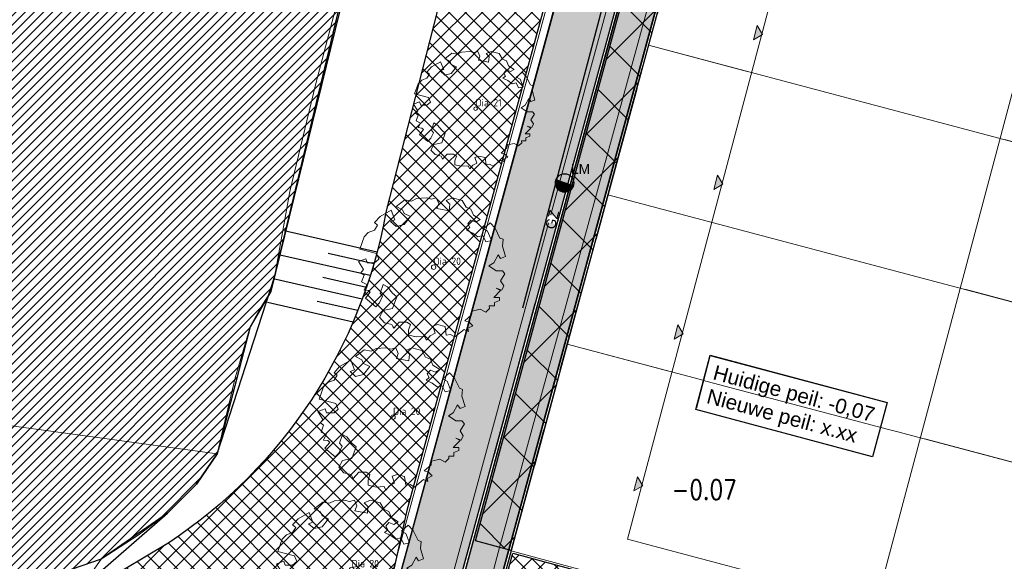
# Model space of a CAD drawing. Header units: metres. Extents: x 252743 to 254903, y 592696 to 593766.
# Tile 11 of 256: x 253637 to 253677, y 592910 to 592932. Entities that reach past the tile are written whole.
import ezdxf
from ezdxf.enums import TextEntityAlignment as Align
from ezdxf.lldxf.tags import DXFTag

# ---------------------------------------------------------------- set-up
doc = ezdxf.new("R2010")
doc.units = ezdxf.units.M
for name, pattern in [('DASHED', [19.049999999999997, 12.7, -6.35]), ('IMPORT-GK-BESCHOEIING-SO', [0]), ('IMPORT-KG-KADASTRAAL-SO _2_', [0]), ('IMPORT-KG-PERCEEL-SO _2_', [0])]:
    doc.linetypes.add(name, pattern=pattern)
for name, color, linetype, lineweight in [('132034000_dwg', 8, 'Continuous', 5), ('B-BH-GK-BESCHOEIING-G', 250, 'IMPORT-GK-BESCHOEIING-SO', 18), ('B-BH-KG-GRENS_KADASTRAAL-G', 250, 'IMPORT-KG-KADASTRAAL-SO _2_', 18), ('B-BH-KG-GRENS_PERCEEL-G', 250, 'IMPORT-KG-PERCEEL-SO _2_', 18), ('B-BH-OG-TERREIN_OEVER-G', 250, 'Continuous', 18), ('B-BH-OG-WATER_MEER-G', 250, 'Continuous', 18), ('B-BH-VH-OPENVERHARDING-G', 250, 'Continuous', 18), ('B-WE-GR-BOOM-S1', 8, 'Continuous', 9), ('B-WE-GR-BOOM-S2', 8, 'Continuous', 9), ('B-WE-GR-BOOM_STAMDIAMETER-T', 7, 'Continuous', 25), ('N-woningen', 1, 'Continuous', 0)]:
    doc.layers.add(name, color=color, linetype=linetype, lineweight=lineweight)
for name, color, linetype in [('ALGEMEEN LEGENDA 200', 7, 'Continuous'), ('ALGEMEEN TEKST 200', 7, 'Continuous'), ('B-WATER-BOVENINSTEEK', 8, 'Continuous'), ('B-WATER-TE-BAGGEREN-WATERGANG', 140, 'Continuous'), ('N-GR-ARC-GROENVOORZIENING-N', 82, 'Continuous'), ('N-IN-TEKST 200', 7, 'Continuous'), ('N-KL-NUTSSTROOK', 10, 'Continuous'), ('N-WATER-TALUD', 7, 'Continuous'), ('N-WB-ANTIWORTELSCHERM', 6, 'ZIGZAG'), ('N-WB-ARC-ASFALT', 8, 'Continuous'), ('N-WB-ARC-BETONTEGEL 30X30', 8, 'Continuous'), ('N-WB-BAND GAZONBAND 10x20', 7, 'DASHED'), ('N-WB-BAND OPSLUITBAND 10x20', 7, 'DASHED'), ('N-WB-BAND TEKST 200', 7, 'Continuous'), ('N-WB-KANTVERHARDING', 2, 'Continuous'), ('N-WE-ZZ-HOOGTELABEL-T', 7, 'Continuous')]:
    doc.layers.add(name, color=color, linetype=linetype)
doc.layers.add('B-WE-KG-GRENS_PERCEEL-G', color=7, linetype='KG-PERCEEL-SO', lineweight=18, true_color=0x00a6ff)
doc.layers.add('N-WB-ARC-ASFALT ROOD', color=7, linetype='Continuous', true_color=0xff6666)
doc.layers.get('0').freeze()
doc.styles.add('N_STANDARD 200', font='arial.ttf', dxfattribs={"height": 0.4})
doc.styles.add('NLCS-ISO', font='txt')
doc.styles.add('ROMANS', font='romans.shx', dxfattribs={"height": 3})
doc.styles.get("Standard").update_dxf_attribs({"font": 'simplex.shx'})
tags = doc.linetypes.add('KG-PERCEEL-SO', pattern='A,5.5,-2,["P",Standard,S=1.8,R=0,X=-0.5,Y=-0.9],-2,5.5,-2,[5,NLCS.SHX,S=0.75,R=0,X=0,Y=0],-2', length=19).pattern_tags.tags
tags[6] = DXFTag(74, 10)
doc.linetypes.add('ZIGZAG', pattern='A,0.00254,-5.08,[131,ltypeshp.shx,S=5.08,R=0,X=-5.08,Y=0],-10.16,[131,ltypeshp.shx,S=5.08,R=180,X=5.08,Y=0],-5.08', length=20.32254)
pattern_1 = [(45, (0, 0), (-0.3367596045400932, 0.3367596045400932), []), (135, (0, 0), (-0.3367596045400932, -0.3367596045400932), [])]

# ---------------------------------------------------------------- blocks, each defined once
blk = doc.blocks.new('SGR-BOOM_06_ST')
at = {"linetype": 'Continuous', "flags": 128}
blk.add_lwpolyline([(2.697926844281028, 3.519936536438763), (2.530031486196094, 3.938911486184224), (2.197017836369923, 4.064448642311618), (1.94450365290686, 4.524361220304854), (1.273022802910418, 4.692183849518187), (0.8554126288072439, 4.524288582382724), (1.107912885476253, 4.273186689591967), (1.064270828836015, 3.811889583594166), (0.2276521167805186, 3.979701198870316), (0.3518243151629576, 4.315444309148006), (0.1839317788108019, 4.692111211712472), (-0.1504327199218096, 4.608837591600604), (-0.4861730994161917, 4.692066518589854), (-1.154910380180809, 4.649713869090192), (-1.490634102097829, 4.483188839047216), (-1.95193375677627, 4.56504461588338), (-2.538756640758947, 4.105076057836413), (-2.119756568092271, 3.896293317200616), (-1.994180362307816, 3.643818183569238), (-1.575180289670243, 3.435035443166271), (-1.994130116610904, 2.890461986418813), (-2.538667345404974, 2.766231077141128), (-2.915367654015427, 3.099211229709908), (-2.619546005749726, 3.216664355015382), (-2.873110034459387, 3.855299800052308), (-3.627802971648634, 3.434898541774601), (-4.004453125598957, 3.015887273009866), (-3.794266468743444, 2.84803387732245), (-4.004419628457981, 2.513649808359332), (-4.424759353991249, 2.345754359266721), (-4.716801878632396, 2.05367287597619), (-5.01017267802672, 1.214316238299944), (-3.88011881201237, 0.9209648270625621), (-3.712226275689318, 0.5442979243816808), (-4.004271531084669, 0.2931597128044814), (-4.506508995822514, 0.2931262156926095), (-4.602327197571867, 0.5555981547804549), (-5.093368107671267, 0.3763383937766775), (-4.757596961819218, -0.1681847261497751), (-4.925450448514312, -0.3770066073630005), (-4.716628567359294, -0.544860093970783), (-4.88446521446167, -1.006165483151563), (-4.532341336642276, -1.182198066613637), (-4.716561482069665, -1.550699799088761), (-4.424496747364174, -1.591623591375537), (-4.292786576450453, -1.70719043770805), (-4.61907625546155, -2.106831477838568), (-3.920821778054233, -2.682045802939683), (-3.668355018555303, -2.430910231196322), (-3.459575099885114, -1.969602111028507), (-3.627456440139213, -1.760802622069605), (-3.418684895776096, -1.173935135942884), (-3.123882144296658, -1.341782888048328), (-2.788119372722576, -1.760746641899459), (-2.496040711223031, -2.010481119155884), (-2.788049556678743, -2.807529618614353), (-3.418567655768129, -2.931766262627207), (-3.668290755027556, -3.394441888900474), (-3.332530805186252, -3.771097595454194), (-2.831649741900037, -3.896623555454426), (-2.768861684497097, -4.022178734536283), (-2.70607362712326, -4.147733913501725), (-2.328058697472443, -3.728722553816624), (-1.825821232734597, -3.728689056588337), (-1.574691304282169, -3.89653972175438), (-1.698860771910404, -4.27322610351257), (-1.6988383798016, -4.608960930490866), (-1.154284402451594, -4.735848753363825), (-0.6097418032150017, -4.692139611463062), (-0.4855303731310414, -4.944614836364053), (-0.2330665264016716, -4.64980644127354), (0.1012924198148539, -4.483281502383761), (-0.05880460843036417, -4.006538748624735), (0.2691206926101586, -3.89641674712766), (0.7727313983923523, -4.023307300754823), (0.8560217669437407, -4.608790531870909), (1.149445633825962, -4.565098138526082), (1.441519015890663, -4.735675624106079), (2.070647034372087, -4.232031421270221), (2.365446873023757, -4.356206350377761), (2.321760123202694, -4.14739857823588), (2.657483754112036, -3.979508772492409), (2.406348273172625, -3.728406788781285), (2.112915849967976, -3.643810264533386), (2.574182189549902, -3.226158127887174), (2.615108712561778, -2.975036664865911), (3.159645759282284, -2.848076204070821), (3.537702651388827, -3.058226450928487), (3.787439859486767, -2.807091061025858), (3.770391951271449, -2.632754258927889), (4.123163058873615, -2.632730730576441), (4.123146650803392, -2.386717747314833), (4.458873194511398, -2.262500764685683), (4.458859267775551, -2.05369007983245), (4.082181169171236, -2.05371520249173), (4.543444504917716, -1.591025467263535), (4.250006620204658, -1.424542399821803), (4.626693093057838, -1.550076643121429), (4.752232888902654, -1.256641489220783), (4.54339981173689, -0.9209205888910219), (4.835431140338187, -0.4609716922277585), (4.667549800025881, -0.2521722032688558), (4.249928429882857, -0.2522000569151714), (3.746303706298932, 0.08486595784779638), (4.082024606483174, 0.2936990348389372), (4.375415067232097, 0.8382641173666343), (4.543299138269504, 0.5885213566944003), (4.876296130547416, 0.7127381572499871), (4.667437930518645, 1.425137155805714), (4.711079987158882, 1.886434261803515), (4.499534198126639, 1.969671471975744), (4.163754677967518, 2.639753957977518), (3.828442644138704, 3.012677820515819), (3.373874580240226, 2.603955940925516), (3.662895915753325, 2.430909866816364), (3.914056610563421, 1.801765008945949), (3.537384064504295, 1.718488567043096), (3.327180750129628, 2.136095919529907), (2.991451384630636, 2.054186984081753), (2.657064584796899, 2.305283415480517), (2.238064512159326, 2.514066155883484), (2.446864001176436, 2.681947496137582), (2.321287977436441, 2.931693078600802), (2.530081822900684, 3.184190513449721), (2.865825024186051, 3.05865353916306), (3.159240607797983, 3.226540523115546)], close=True, dxfattribs=at)
blk.add_circle((0, 0), 0.15)
at = {"layer": 'B-WE-GR-BOOM_STAMDIAMETER-T', "style": 'NLCS-ISO'}
blk.add_attdef('STAMDIAMETER', text='', height=0.3, dxfattribs=at).set_placement((0, 0), align=Align.BOTTOM_LEFT)
blk = doc.blocks.new('132034000_dwg_GWW-CAD Brk tekening 12A-1381409-Plot dakaanzicht')
at = {"layer": 'B-BH-KG-GRENS_KADASTRAAL-G', "color": 253, "linetype": 'Continuous', "lineweight": 9}
blk.add_line((253683924.1411539, 592918343.8499469), (253675041.7925104, 592920698.4194509), dxfattribs=at)
at = {"layer": 'B-BH-KG-GRENS_KADASTRAAL-G', "color": 253, "linetype": 'Continuous', "lineweight": 9, "flags": 128}
for points in [[(253667809.5300865, 592935650.9169505), (253663836, 592936704.0000001), (253662184, 592930625.0000001)], [(253666190.0354376, 592929563.0129186), (253662184, 592930625.0000001), (253660531, 592924545.0000001)], [(253673422.4149097, 592914610.9554193), (253685668, 592911365.0000001), (253687281, 592917454.0000001), (253688895, 592923544), (253676661.4845528, 592926787.0655117)], [(253664570.310441, 592923474.2429781), (253660531, 592924545.0000001), (253658879, 592918466.0000001)], [(253709161.0116581, 592905031.9403845), (253711784, 592904347.0000001), (253709545, 592895825.0000001), (253699930, 592898291.0000001), (253684274, 592902545.0000001), (253656595, 592910066.0000001), (253658879, 592918466.0000001), (253662950.8999818, 592917386.655427)]]:
    blk.add_lwpolyline(points, dxfattribs=at)
at = {"layer": 'B-BH-KG-GRENS_PERCEEL-G', "color": 253, "linetype": 'Continuous', "lineweight": 9}
for p, q in [((253662184, 592930625.0000001), (253666190.0354376, 592929563.0129186)), ((253660531, 592924545.0000001), (253664570.310441, 592923474.2429781)), ((253683924.1411539, 592918343.8499469), (253675041.7925104, 592920698.4194509)), ((253675041.7925104, 592920698.4194509), (253683924.1411539, 592918343.8499469)), ((253658879, 592918466.0000001), (253662950.8999818, 592917386.655427))]:
    blk.add_line(p, q, dxfattribs=at)
at = {"layer": 'B-BH-KG-GRENS_PERCEEL-G', "color": 253, "linetype": 'Continuous', "lineweight": 9, "flags": 128}
for points in [[(253672689.0093528, 592953993.5533513), (253668818, 592955029.0000001), (253667142, 592948863), (253665489, 592942783.0000001), (253663836, 592936704.0000001), (253662184, 592930625.0000001), (253660531, 592924545.0000001), (253658879, 592918466.0000001), (253656595, 592910066.0000001), (253684274, 592902545.0000001), (253699930, 592898291.0000001), (253700067, 592852071.0000001), (253696706, 592852580.0000001), (253696669, 592852586.0000001), (253687651, 592853959.0000001), (253678518, 592855357.0000001), (253672593, 592856254.0000001), (253666660, 592857150.0000001), (253660725, 592858057.0000001), (253654793, 592858953), (253646243, 592860252.0000001), (253641949, 592830053), (253641778, 592828808.0000001), (253641308.8610353, 592825506.0123112)], [(253666190.0354376, 592929563.0129186), (253662184, 592930625.0000001), (253663836, 592936704.0000001), (253667809.5300865, 592935650.9169505)], [(253664570.310441, 592923474.2429781), (253660531, 592924545.0000001), (253662184, 592930625.0000001)], [(253662950.8999818, 592917386.655427), (253658879, 592918466.0000001), (253660531, 592924545.0000001)], [(253673422.4149097, 592914610.9554193), (253685668, 592911365.0000001), (253683990, 592905030.0000002), (253684869, 592904792.0000001), (253684274, 592902545.0000001), (253656595, 592910066.0000001), (253658879, 592918466.0000001)], [(253686924.4186703, 592917548.5240452), (253687281, 592917454.0000001), (253685668, 592911365.0000001), (253673422.4149097, 592914610.9554193)]]:
    blk.add_lwpolyline(points, dxfattribs=at)
blk = doc.blocks.new('132034000_dwg_GWW-CAD Bgt tekening 12A-1381416-Plot dakaanzicht')
at = {"layer": 'B-BH-GK-BESCHOEIING-G', "color": 253, "linetype": 'Continuous', "lineweight": 9, "flags": 128}
blk.add_lwpolyline([(253652725, 592944585), (253648639, 592929009), (253647587, 592924682), (253646971, 592921191), (253646825, 592920614), (253646390, 592919923), (253645983, 592919173), (253645371, 592917097), (253644641, 592914010), (253643800, 592912771), (253642613, 592911591), (253641427, 592910700), (253639923, 592909723)], dxfattribs=at)
at = {"layer": 'B-BH-OG-TERREIN_OEVER-G', "color": 253, "lineweight": 9, "flags": 128}
blk.add_lwpolyline([(253593989.0811732, 592902377.1412332), (253595447, 592902173.0000001), (253599025, 592901643.0000001), (253602228, 592901460.0000001), (253605520, 592901739.0000001), (253610516, 592902418), (253615887, 592903182), (253622386, 592904548.0000001), (253627325, 592905689.0000001), (253633104, 592907375.0000001), (253639923, 592909723.0000001), (253639047, 592908486.0000001), (253637224, 592907134.0000001), (253634761, 592905658), (253632491, 592904486.0000001), (253629108, 592902803.0000001), (253619538, 592901094.0000001), (253615313, 592900823.0000002), (253615107, 592900775.0000001), (253610887, 592900162.0000001), (253607267, 592899602.0000001), (253601484, 592899527.0000001), (253593989.0811732, 592900451.6271414)], dxfattribs=at)
at = {"layer": 'B-BH-OG-WATER_MEER-G', "color": 253, "lineweight": 9, "flags": 128}
for points in [[(253636422, 592946884), (253637897, 592947977), (253639863, 592948924), (253641828, 592949813), (253644255, 592950325), (253646997, 592950754), (253649511, 592951147), (253650983, 592951172), (253651676, 592951025), (253652252, 592950648), (253652885, 592950041), (253653373, 592949173), (253653457, 592948220), (253653368, 592947297), (253652725, 592944585), (253648639, 592929009), (253647587, 592924682), (253646971, 592921191), (253646825, 592920614), (253646390, 592919923), (253645983, 592919173), (253645371, 592917097), (253644641, 592914010), (253629694, 592916045)], [(253593989.0811732, 592904078.029003), (253594644, 592903994), (253600473, 592903226.0000001), (253601800, 592902991), (253603474, 592902929), (253606072, 592903181), (253611502, 592904147.0000001), (253616961, 592905343.0000001), (253619822, 592906317.0000001), (253622742, 592907983), (253626502, 592910339.0000001), (253628701, 592912266.0000001), (253629599.9999999, 592913678), (253630181, 592914947.0000001), (253629955, 592915566.0000001), (253629694, 592916045.0000001), (253644641, 592914010.0000001), (253643800, 592912771.0000001), (253642613, 592911591.0000001), (253641427, 592910700.0000001), (253639923, 592909723.0000001)], [(253639923, 592909723.0000001), (253633104, 592907375.0000001), (253627325, 592905689.0000001), (253622386, 592904548.0000001), (253615887, 592903182), (253610516, 592902418), (253605520, 592901739.0000001), (253602228, 592901460.0000001), (253599025, 592901643.0000001), (253595447, 592902173.0000001), (253593989.0811732, 592902377.1412332)]]:
    blk.add_lwpolyline(points, dxfattribs=at)
at = {"layer": 'B-BH-VH-OPENVERHARDING-G', "color": 253, "lineweight": 9, "flags": 128}
for points in [[(253662846, 592959721), (253663386, 592958460.0000001), (253663851, 592957154.0000001), (253664317, 592955789.0000001), (253664677, 592954588.0000001), (253664932, 592953733.0000001), (253665135, 592952787), (253665292, 592951909.0000001), (253665356, 592951338), (253665397, 592950798.0000001), (253665390, 592950348), (253665315, 592949883.0000001), (253665232, 592949500.0000001), (253664917, 592948405), (253652846, 592904071.0000001)], [(253651137, 592906840.0000002), (253662703, 592949324), (253662868, 592950059.0000001), (253662928, 592950690), (253662908.2479998, 592951129.6648946)], [(253652846, 592904071), (253664917, 592948405), (253665232, 592949500), (253665315, 592949883), (253665390, 592950348), (253665397, 592950798), (253665356, 592951338), (253665292, 592951909), (253665135, 592952787), (253664932, 592953733), (253664677, 592954588), (253664317, 592955789), (253663851, 592957154), (253663386, 592958460), (253662846, 592959721)], [(253664711, 592959372), (253665183, 592957984), (253665529, 592956956), (253665870, 592955852), (253665960, 592955564), (253668425, 592955068), (253656120, 592910192), (253650151, 592887741)]]:
    blk.add_lwpolyline(points, dxfattribs=at)
blk = doc.blocks.new('132034000_dwg-1357416-Plot dakaanzicht')
for name in ['132034000_dwg_GWW-CAD Brk tekening 12A-1381409-Plot dakaanzicht', '132034000_dwg_GWW-CAD Bgt tekening 12A-1381416-Plot dakaanzicht']:
    blk.add_blockref(name, (0, 0))
blk = doc.blocks.new('LICHTMAST-BLOCK')
h = blk.add_hatch()
h.set_pattern_fill('ANSI31', color=256, scale=0.005000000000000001)
h.set_pattern_definition([(45, (1.86005877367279e-10, -2.955857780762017e-12), (-0.01122532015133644, 0.01122532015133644), [])])
edge = h.paths.add_edge_path()
edge.add_line((0.3510195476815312, -0.1268117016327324), (-0.3510195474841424, 0.126811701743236))
edge.add_arc((-5.240252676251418e-15, -2.635669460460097e-14), 0.3732237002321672, 160.1368957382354, 245.7021214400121)
edge.add_arc((1.011077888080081e-10, 1.989453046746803e-11), 0.3732237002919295, 245.702121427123, 340.136895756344)
blk.add_lwpolyline([(0.3510195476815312, -0.1268117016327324), (-0.3510195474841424, 0.126811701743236, 0.3917206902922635), (-0.1535743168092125, -0.3401629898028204, 0.4370699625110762)], format="xyb", close=True)
blk.add_circle((1.86005877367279e-10, -2.955857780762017e-12), 0.3732237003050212)
at = {"layer": 'N-IN-TEKST 200', "style": 'N_STANDARD 200'}
blk.add_attdef('LICHTMAST', (0.2621579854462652, 0.3640731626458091), '', height=0.4, dxfattribs=at)

msp = doc.modelspace()

# ---------------------------------------------------------------- hatches: boundary and pattern name
at = {"layer": 'B-WATER-TE-BAGGEREN-WATERGANG'}
h = msp.add_hatch(dxfattribs=at)
h.set_pattern_fill('ANSI31', color=256, scale=0.08299999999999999)
h.set_pattern_definition([(45, (0, 0), (-0.1863403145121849, 0.1863403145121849), [])])
h.paths.add_polyline_path([(253567.865, 592907.246), (253568.443, 592907.36), (253579.8140653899, 592905.8967466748), (253593.427317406, 592904.1501057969), (253599.8213212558, 592903.3118619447), (253600.4729999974, 592903.2260000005), (253601.8, 592902.991), (253603.474, 592902.929), (253606.072, 592903.181), (253616.961, 592905.3430000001), (253619.822, 592906.317), (253622.742, 592907.983), (253626.5020000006, 592910.3390000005), (253628.7010000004, 592912.2660000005), (253629.5999999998, 592913.6779999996), (253630.181, 592914.947), (253629.6939999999, 592916.045), (253628.3364075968, 592919.3755166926), (253628.353, 592921.5340000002), (253628.619, 592923.611), (253632.3340000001, 592940.5740000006), (253633.3647766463, 592943.0836469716), (253634.6859999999, 592945.4739999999), (253637.8970000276, 592947.9770000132), (253641.828, 592949.813), (253646.997, 592950.754), (253649.5133419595, 592951.1473662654), (253650.983, 592951.172), (253651.6745173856, 592951.025314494), (253652.8835181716, 592950.0424209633), (253653.3729999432, 592949.173000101), (253653.368, 592947.297), (253646.8250000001, 592920.6140000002), (253645.9830000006, 592919.1730000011), (253644.6410000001, 592914.0100000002), (253643.8000000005, 592912.7710000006), (253642.6129999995, 592911.5909999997), (253639.9229999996, 592909.7229999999), (253633.1039999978, 592907.3749999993), (253627.6555099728, 592905.7854249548), (253622.3860000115, 592904.5480000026), (253615.8681586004, 592903.1793198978), (253602.2280000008, 592901.4600000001), (253599.0250000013, 592901.6429999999), (253589.236847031, 592903.0425602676), (253584.713, 592903.676), (253577.1208930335, 592904.512745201), (253569.6253835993, 592905.3388441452), (253567.773, 592905.543), (253567.457, 592905.746), (253567.285, 592906.382), (253567.315, 592906.728)])
at = {"layer": 'N-GR-ARC-GROENVOORZIENING-N'}
h = msp.add_hatch(dxfattribs=at)
h.set_pattern_fill('ANSI37', color=256, scale=0.15)
h.set_pattern_definition(pattern_1)
edge = h.paths.add_edge_path(flags=16)
edge.add_arc((253688.6698402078, 592784.8656937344), 174.2347316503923, 102.9304769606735, 105.25854692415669, ccw=False)
edge.add_arc((253650.8464449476, 592948.1681098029), 6.617455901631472, 1.5252866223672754, 100.13854102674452, ccw=False)
edge.add_line((253657.4615561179, 592948.3442540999), (253657.328911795, 592946.6391904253))
edge.add_line((253657.328911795, 592946.6391904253), (253651.4989787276, 592923.8406896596))
edge.add_arc((253631.4254984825, 592927.3930515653), 20.38538408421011, 303.48306557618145, 349.96438851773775, ccw=False)
edge.add_line((253642.6719211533, 592910.3906440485), (253637.223999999, 592907.1339999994))
edge.add_line((253637.223999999, 592907.1339999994), (253634.7609999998, 592905.6579999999))
edge.add_line((253634.7609999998, 592905.6579999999), (253629.1079999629, 592902.8029999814))
edge.add_line((253629.1079999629, 592902.8029999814), (253619.5380000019, 592901.0940000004))
edge.add_line((253619.5380000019, 592901.0940000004), (253607.267000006, 592899.6020000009))
edge.add_line((253607.267000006, 592899.6020000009), (253601.4839999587, 592899.5270000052))
edge.add_line((253601.4839999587, 592899.5270000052), (253590.8585648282, 592900.8378301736))
edge.add_line((253590.8585648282, 592900.8378301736), (253577.7541256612, 592902.454488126))
edge.add_line((253577.7541256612, 592902.454488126), (253567.6124749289, 592903.7521695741))
edge.add_arc((253568.9993954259, 592906.8181113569), 3.365047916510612, 98.9760628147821, 245.659734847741, ccw=False)
edge.add_arc((253475.9104541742, 592150.8357836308), 764.9274037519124, 81.6488871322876, 83.04959971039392, ccw=False)
edge.add_arc((253600.2276280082, 592989.8688168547), 83.27251561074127, 260.8653323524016, 280.5804538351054)
edge.add_arc((253611.6611895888, 592922.35444776), 14.85181616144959, 285.050621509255, 334.5956114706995)
edge.add_arc((253613.4278320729, 592922.5804567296), 13.38757452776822, 330.4746965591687, 372.894413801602)
edge.add_arc((253659.4134931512, 592927.8635593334), 33.01558556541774, 148.8830366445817, 183.9870336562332, ccw=False)
edge.add_arc((253648.9425040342, 592931.5698085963), 22.24875944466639, 105.98479150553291, 143.1091290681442, ccw=False)
edge = h.paths.add_edge_path()
edge.add_line((253627.4600391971, 592951.913796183), (253645.7713144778, 592956.531983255))
edge.add_line((253645.7713144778, 592956.531983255), (253653.4987677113, 592957.1479468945))
edge.add_line((253653.4987677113, 592957.1479468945), (253661.8082002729, 592954.9218046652))
edge.add_line((253661.8082002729, 592954.9218046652), (253662.2109392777, 592953.5636054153))
edge.add_line((253662.2109392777, 592953.5636054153), (253662.7253929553, 592951.7298562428))
edge.add_arc((253658.7534774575, 592950.2296084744), 4.245804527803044, -17.117870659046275, 20.692248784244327, ccw=False)
edge.add_line((253662.81119818, 592948.9799050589), (253659.2939569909, 592937.182658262))
edge.add_line((253659.2939569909, 592937.182658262), (253652.3563909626, 592911.6997294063))
edge.add_line((253652.3563909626, 592911.6997294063), (253650.9025068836, 592905.1476285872))
edge.add_arc((253645.2562484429, 592907.0540951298), 5.959433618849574, 289.91974605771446, 341.3426788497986, ccw=False)
edge.add_line((253647.2866488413, 592901.4512098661), (253643.4665744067, 592899.962378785))
edge.add_arc((253645.7708756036, 592893.0572087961), 7.279503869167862, 108.4541975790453, 173.7583834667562)
edge.add_line((253638.5345227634, 592893.8486468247), (253638.1076484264, 592889.2040589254))
edge.add_line((253638.1076484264, 592889.2040589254), (253632.8795842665, 592889.7879625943))
edge.add_line((253632.8795842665, 592889.7879625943), (253559.9522374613, 592898.1769253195))
edge.add_line((253559.9522374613, 592898.1769253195), (253564.0780318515, 592914.2688563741))
edge.add_line((253564.0780318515, 592914.2688563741), (253595.8439932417, 592909.4385415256))
edge.add_line((253595.8439932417, 592909.4385415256), (253611.583921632, 592910.1209197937))
edge.add_line((253611.583921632, 592910.1209197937), (253618.4216554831, 592913.5475677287))
edge.add_line((253618.4216554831, 592913.5475677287), (253627.5328885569, 592951.9876965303))
h = msp.add_hatch(dxfattribs=at)
h.set_pattern_fill('ANSI37', color=256, scale=0.15)
h.set_pattern_definition(pattern_1)
h.paths.add_polyline_path([(253650.6083680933, 592887.7455394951), (253656.6573052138, 592909.9620903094), (253683.073032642, 592902.8195165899), (253696.6188581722, 592899.1388803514), (253709.4838713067, 592895.789223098), (253705.677694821, 592881.33867165)])
edge = h.paths.add_edge_path(flags=16)
edge.add_line((253667.8395167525, 592902.6620779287), (253662.7193629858, 592903.5900909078))
edge.add_arc((253662.6465717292, 592899.0594928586), 4.53118276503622, 89.07953145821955, 244.9356486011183)
edge.add_line((253660.727, 592894.955), (253665.5072226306, 592893.937216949))
edge.add_line((253665.5072226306, 592893.937216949), (253682.5410547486, 592890.7491303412))
edge.add_line((253682.5410547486, 592890.7491303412), (253698.4850730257, 592888.2871528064))
edge.add_arc((253699.8208030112, 592892.421495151), 4.344762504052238, 252.0953092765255, 433.8837791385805)
edge.add_line((253701.026851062, 592896.5955111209), (253684.441004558, 592899.4308488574))
edge.add_line((253684.441004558, 592899.4308488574), (253667.8395167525, 592902.6620779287))
at = {"layer": 'N-WB-ARC-ASFALT ROOD'}
h = msp.add_hatch(color=256, dxfattribs=at)
h.dxf.hatch_style = 1
edge = h.paths.add_edge_path()
edge.add_line((253681.795198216, 593060.7059606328), (253684.1282167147, 593060.142150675))
edge.add_line((253684.1282167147, 593060.142150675), (253682.5989554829, 593054.1359466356))
edge.add_line((253682.5989554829, 593054.1359466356), (253682.1889293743, 593052.5565142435))
edge.add_line((253682.1889293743, 593052.5565142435), (253680.6620729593, 593047.0858704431))
edge.add_line((253680.6620729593, 593047.0858704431), (253679.1054187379, 593041.5084627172))
edge.add_line((253679.1054187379, 593041.5084627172), (253678.549143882, 593039.5153600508))
edge.add_line((253678.549143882, 593039.5153600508), (253677.9928690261, 593037.5222573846))
edge.add_line((253677.9928690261, 593037.5222573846), (253676.8855549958, 593033.5548112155))
edge.add_line((253676.8855549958, 593033.5548112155), (253674.8652522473, 593026.2635190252))
edge.add_line((253674.8652522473, 593026.2635190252), (253672.5949240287, 593018.0106704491))
edge.add_line((253672.5949240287, 593018.0106704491), (253669.1808892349, 593004.990021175))
edge.add_line((253669.1808892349, 593004.990021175), (253667.7481913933, 592999.5260569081))
edge.add_line((253667.7481913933, 592999.5260569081), (253666.2847002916, 592994.0059281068))
edge.add_line((253666.2847002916, 592994.0059281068), (253664.0826329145, 592985.5608251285))
edge.add_line((253664.0826329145, 592985.5608251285), (253663.1593980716, 592982.0452766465))
edge.add_line((253663.1593980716, 592982.0452766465), (253662.2369665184, 592978.516837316))
edge.add_line((253662.2369665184, 592978.516837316), (253660.006828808, 592969.9547469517))
edge.add_arc((253666.0676338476, 592968.4498053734), 6.244854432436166, 166.0550773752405, 177.3909185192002)
edge.add_arc((253671.3733736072, 592968.3499073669), 11.5505111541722, 178.0939806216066, 204.17029611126)
edge.add_line((253660.8354667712, 592963.6205493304), (253661.3879641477, 592962.4570251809))
edge.add_line((253661.3879641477, 592962.4570251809), (253661.9203218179, 592961.4069519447))
edge.add_line((253661.9203218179, 592961.4069519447), (253662.3882558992, 592960.3836082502))
edge.add_line((253662.3882558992, 592960.3836082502), (253663.0665735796, 592958.6907580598))
edge.add_line((253663.0665735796, 592958.6907580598), (253663.7417722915, 592956.9366841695))
edge.add_line((253663.7417722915, 592956.9366841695), (253664.4567925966, 592954.6718779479))
edge.add_line((253664.4567925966, 592954.6718779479), (253665.1018604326, 592952.5979883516))
edge.add_arc((253657.4625816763, 592950.2228209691), 8.000000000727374, -15.185234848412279, 17.271260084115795, ccw=False)
edge.add_line((253665.1832539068, 592948.1272970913), (253663.8743140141, 592943.3046863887))
edge.add_line((253663.8743140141, 592943.3046863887), (253662.2023406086, 592937.1479015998))
edge.add_line((253662.2023406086, 592937.1479015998), (253660.5501915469, 592931.0761358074))
edge.add_line((253660.5501915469, 592931.0761358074), (253657.2588915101, 592918.9803731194))
edge.add_line((253657.2588915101, 592918.9803731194), (253654.956477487, 592910.5188371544))
edge.add_line((253654.956477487, 592910.5188371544), (253653.3995344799, 592904.7976819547))
edge.add_arc((253645.1249373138, 592907.1613335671), 8.605568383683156, 290.78435530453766, 344.05792668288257, ccw=False)
edge.add_line((253648.1786378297, 592899.1157931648), (253644.0813659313, 592897.5188260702))
edge.add_arc((253645.8607225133, 592892.9533151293), 4.89999999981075, 111.2927906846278, 175.0684615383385)
edge.add_line((253640.9788616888, 592893.3745453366), (253640.167268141, 592883.9685562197))
edge.add_line((253640.167268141, 592883.9685562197), (253637.7819840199, 592884.2424560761))
edge.add_line((253637.7819840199, 592884.2424560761), (253638.1915143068, 592888.9887203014))
edge.add_line((253638.1915143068, 592888.9887203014), (253638.4442218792, 592891.9174827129))
edge.add_line((253638.4442218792, 592891.9174827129), (253638.5877461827, 592893.5808621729))
edge.add_arc((253645.8607225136, 592892.9533151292), 7.300000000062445, 111.2927906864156, 175.0684615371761, ccw=False)
edge.add_line((253643.20984434, 592899.7549946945), (253647.4177918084, 592901.3949949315))
edge.add_arc((253645.1253727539, 592907.1610918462), 6.205083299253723, 291.6812147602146, 344.0589684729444)
edge.add_line((253651.0918387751, 592905.4568788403), (253652.6889135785, 592911.326242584))
edge.add_line((253652.6889135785, 592911.326242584), (253654.5364483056, 592918.1160644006))
edge.add_line((253654.5364483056, 592918.1160644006), (253656.4453742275, 592925.1315032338))
edge.add_line((253656.4453742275, 592925.1315032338), (253659.3110641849, 592935.6631180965))
edge.add_line((253659.3110641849, 592935.6631180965), (253661.5581123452, 592943.933343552))
edge.add_line((253661.5581123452, 592943.933343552), (253662.8670522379, 592948.7559542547))
edge.add_arc((253657.4582230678, 592950.2233490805), 5.604344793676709, 344.8212266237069, 377.9019312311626)
edge.add_line((253662.7912281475, 592951.9460612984), (253661.8304349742, 592955.0193743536))
edge.add_arc((253611.1297324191, 592938.4890565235), 53.32740990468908, 18.05789785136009, 23.07416480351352)
edge.add_line((253660.1908595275, 592959.3892587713), (253659.9351419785, 592959.9796275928))
edge.add_arc((253868.7138842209, 593063.3533541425), 232.9692910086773, 205.8811838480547, 206.3416364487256, ccw=False)
edge.add_arc((253671.5954013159, 592968.3678242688), 14.1718472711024, 178.2170799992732, 208.2464669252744, ccw=False)
edge.add_arc((253666.0513985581, 592968.4530680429), 8.628317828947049, 166.063415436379, 177.6374467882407, ccw=False)
edge.add_line((253657.677073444, 592970.5311795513), (253658.7306129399, 592974.5766835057))
edge.add_line((253658.7306129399, 592974.5766835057), (253659.6422416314, 592978.076667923))
edge.add_line((253659.6422416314, 592978.076667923), (253660.8501072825, 592982.7005672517))
edge.add_line((253660.8501072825, 592982.7005672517), (253663.3876386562, 592992.4074131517))
edge.add_line((253663.3876386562, 592992.4074131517), (253664.8461752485, 592997.9454542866))
edge.add_line((253664.8461752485, 592997.9454542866), (253665.6668127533, 593001.0448688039))
edge.add_line((253665.6668127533, 593001.0448688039), (253666.7235345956, 593005.0800491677))
edge.add_line((253666.7235345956, 593005.0800491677), (253668.8186469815, 593013.0706142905))
edge.add_line((253668.8186469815, 593013.0706142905), (253670.2820787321, 593018.6524817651))
edge.add_line((253670.2820787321, 593018.6524817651), (253671.9966548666, 593024.896403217))
edge.add_line((253671.9966548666, 593024.896403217), (253674.297867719, 593033.2109778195))
edge.add_line((253674.297867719, 593033.2109778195), (253678.7619207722, 593049.2054380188))
edge.add_line((253678.7619207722, 593049.2054380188), (253680.3137236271, 593054.8874395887))
edge.add_line((253680.3137236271, 593054.8874395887), (253681.795198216, 593060.7059606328))
at = {"layer": 'N-WB-ARC-BETONTEGEL 30X30'}
h = msp.add_hatch(dxfattribs=at)
h.set_pattern_fill('AR-B88', color=256, scale=0.002, angle=255.05, style=0)
h.set_pattern_definition([(255.05, (0, 0), (0.3926438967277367, -0.1048414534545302), []), (345.05, (0, 0), (0.4450646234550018, 0.0914804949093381), [0.4064, -0.4064])])
edge = h.paths.add_edge_path()
edge.add_line((253665.1973514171, 592952.6276779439), (253665.1973514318, 592952.6276778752))
edge.add_line((253665.1973514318, 592952.6276778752), (253665.1973514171, 592952.6276779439))
edge.add_arc((253657.4625816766, 592950.222820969), 8.100000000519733, -15.185234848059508, 17.27126008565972, ccw=False)
edge.add_line((253665.2797623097, 592948.1011030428), (253663.970822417, 592943.2784923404))
edge.add_line((253663.970822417, 592943.2784923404), (253662.3119490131, 592937.1698509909))
edge.add_line((253662.3119490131, 592937.1698509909), (253660.6544268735, 592931.0783387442))
edge.add_line((253660.6544268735, 592931.0783387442), (253658.9935585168, 592924.9745289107))
edge.add_line((253658.9935585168, 592924.9745289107), (253657.3532448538, 592918.9462590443))
edge.add_line((253657.3532448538, 592918.9462590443), (253655.0203434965, 592910.3726799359))
edge.add_line((253655.0203434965, 592910.3726799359), (253653.281828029, 592903.9835114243))
edge.add_line((253653.281828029, 592903.9835114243), (253652.7019906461, 592901.852567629))
edge.add_line((253652.7019906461, 592901.852567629), (253648.8781221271, 592887.7995777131))
edge.add_line((253648.8781221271, 592887.7995777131), (253650.151, 592887.741))
edge.add_line((253650.151, 592887.741), (253650.4108198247, 592887.7108067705))
edge.add_line((253650.4108198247, 592887.7108067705), (253658.7832785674, 592918.4916346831))
edge.add_line((253658.7832785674, 592918.4916346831), (253665.3989835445, 592942.8138657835))
edge.add_line((253665.3989835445, 592942.8138657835), (253668.683181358, 592954.9140451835))
edge.add_line((253668.683181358, 592954.9140451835), (253665.8820723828, 592955.4776760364))
edge.add_line((253665.8820723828, 592955.4776760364), (253665.1973514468, 592952.6276778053))
at = {"layer": 'N-woningen'}
h = msp.add_hatch(color=256, dxfattribs=at)
h.dxf.hatch_style = 1
h.paths.add_polyline_path([(253666.5985642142, 592931.4306483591), (253666.8125488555, 592931.0643007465), (253666.4462012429, 592930.8503161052)])
h = msp.add_hatch(color=256, dxfattribs=at)
h.dxf.hatch_style = 1
h.paths.add_polyline_path([(253664.9850642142, 592925.340648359), (253665.1990488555, 592924.9743007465), (253664.8327012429, 592924.7603161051)])
h = msp.add_hatch(color=256, dxfattribs=at)
h.dxf.hatch_style = 1
h.paths.add_polyline_path([(253663.3715642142, 592919.251148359), (253663.5855488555, 592918.8848007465), (253663.2192012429, 592918.6708161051)])
h = msp.add_hatch(color=256, dxfattribs=at)
h.dxf.hatch_style = 1
h.paths.add_polyline_path([(253661.7345642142, 592913.0746483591), (253661.9485488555, 592912.7083007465), (253661.5822012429, 592912.4943161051)])

# ---------------------------------------------------------------- linework, layer by layer
at = {"layer": 'B-WATER-BOVENINSTEEK'}
msp.add_lwpolyline([(253634.6859999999, 592945.4739999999), (253637.8970000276, 592947.9770000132), (253641.828, 592949.813), (253646.997, 592950.754), (253649.5133419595, 592951.1473662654), (253650.983, 592951.172), (253651.6745173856, 592951.025314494), (253652.8835181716, 592950.0424209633), (253653.3729999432, 592949.173000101), (253653.368, 592947.297), (253646.8250000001, 592920.6140000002), (253645.9830000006, 592919.1730000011), (253644.6410000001, 592914.0100000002), (253643.8000000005, 592912.7710000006), (253642.6129999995, 592911.5909999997), (253639.9229999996, 592909.7229999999), (253633.1039999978, 592907.3749999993)], dxfattribs=at)
msp.add_lwpolyline([(253634.7610000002, 592905.6580000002), (253637.2239999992, 592907.1339999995), (253639.0469999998, 592908.4859999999), (253642.6129999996, 592911.5909999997), (253643.8000000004, 592912.7710000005), (253644.6410000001, 592914.0100000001), (253646.9710000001, 592921.1910000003), (253653.457, 592948.22, 0.4617478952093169), (253650.247, 592951.1595000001), (253649.511, 592951.147), (253644.2549960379, 592950.3249991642), (253641.828, 592949.813), (253637.8969999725, 592947.9769999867), (253636.3372554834, 592946.8151694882)], format="xyb", dxfattribs=at)
at = {"layer": 'B-WE-KG-GRENS_PERCEEL-G', "ltscale": 0.5}
for points in [[(253662.184, 592930.625), (253663.836, 592936.704)], [(253660.531, 592924.545), (253662.184, 592930.625)], [(253662.184, 592930.625), (253688.895, 592923.544)], [(253658.879, 592918.466), (253660.531, 592924.545)], [(253684.274, 592902.545), (253656.595, 592910.066), (253658.879, 592918.466)]]:
    msp.add_lwpolyline(points, dxfattribs=at)
at = {"layer": 'N-GR-ARC-GROENVOORZIENING-N'}
msp.add_lwpolyline([(253627.4600391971, 592951.913796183), (253645.7713144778, 592956.531983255), (253653.4987677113, 592957.1479468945), (253661.8082002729, 592954.9218046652), (253662.2109392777, 592953.5636054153), (253662.7253929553, 592951.7298562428, -0.1664910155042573), (253662.81119818, 592948.9799050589), (253659.2939569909, 592937.182658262), (253652.3563909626, 592911.6997294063), (253650.9025068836, 592905.1476285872, -0.228217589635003), (253647.2866488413, 592901.4512098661), (253643.4665744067, 592899.962378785, 0.2929139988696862), (253638.5345227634, 592893.8486468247), (253638.1076484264, 592889.2040589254), (253632.8795842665, 592889.7879625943), (253559.9522374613, 592898.1769253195), (253564.0780318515, 592914.2688563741), (253595.8439932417, 592909.4385415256), (253611.583921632, 592910.1209197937), (253618.4216554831, 592913.5475677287), (253627.5328885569, 592951.9876965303)], format="xyb", dxfattribs=at)
msp.add_lwpolyline([(253650.6083680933, 592887.7455394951), (253656.6573052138, 592909.9620903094), (253683.073032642, 592902.8195165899), (253696.6188581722, 592899.1388803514), (253709.4838713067, 592895.789223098), (253705.677694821, 592881.33867165)], close=True, dxfattribs=at)
at = {"layer": 'N-WATER-TALUD'}
for p, q in [((253651.1424077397, 592922.2154678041), (253647.3552927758, 592923.0802078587)), ((253650.8642880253, 592921.2532351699), (253647.1326847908, 592922.1052998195)), ((253651.0093558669, 592921.7329796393), (253649.1543039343, 592922.1565574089)), ((253650.5378353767, 592920.302038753), (253646.9100768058, 592921.1303917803)), ((253650.7071426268, 592920.7762484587), (253648.9316959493, 592921.1816493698)), ((253650.1622796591, 592919.3620544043), (253646.6874688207, 592920.1554837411)), ((253650.3562584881, 592919.8306306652), (253648.7090879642, 592920.2067413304))]:
    msp.add_line(p, q, dxfattribs=at)
msp.add_lwpolyline([(253642.8155919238, 592952.9583159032, -0.0101584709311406), (253649.6815812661, 592954.6822340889, -0.4589617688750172), (253657.4615561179, 592948.3442540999), (253657.328911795, 592946.6391904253), (253651.4989787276, 592923.8406896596, -0.2056403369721), (253642.6719211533, 592910.3906440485), (253637.223999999, 592907.1339999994), (253634.7609999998, 592905.6579999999), (253629.1079999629, 592902.8029999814), (253619.5380000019, 592901.0940000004), (253607.267000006, 592899.6020000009), (253601.4839999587, 592899.5270000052), (253590.8585648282, 592900.8378301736), (253577.7541256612, 592902.454488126), (253567.6124749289, 592903.7521695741, -0.7445877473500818), (253568.4743745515, 592910.1419495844, -0.006111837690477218), (253587.0076592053, 592907.6523691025, 0.08623626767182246), (253615.5177956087, 592908.0120967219, 0.219612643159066), (253625.07687131, 592915.9829544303, 0.1872339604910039), (253626.4778115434, 592925.5679619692, -0.154379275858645), (253631.1483842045, 592944.9255787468, -0.1634173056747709)], format="xyb", close=True, dxfattribs=at)
at = {"layer": 'N-WB-ANTIWORTELSCHERM', "ltscale": 0.2}
msp.add_line((253663.7882038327, 592945.35870097), (253657.0524733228, 592919.9343861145), dxfattribs=at)
at = {"layer": 'N-WB-ARC-ASFALT'}
for points in [[(253651.0918387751, 592905.4568788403), (253652.6889135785, 592911.326242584), (253654.5364483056, 592918.1160644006), (253656.4453742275, 592925.1315032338), (253659.3110641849, 592935.6631180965), (253661.5581123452, 592943.933343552), (253662.8670522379, 592948.7559542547, 0.1453526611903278), (253662.7912281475, 592951.9460612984), (253661.8304349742, 592955.0193743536, 0.02189108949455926), (253660.1908595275, 592959.3892587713), (253659.9351419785, 592959.9796275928, -0.002009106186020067), (253659.1111387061, 592961.6607800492, -0.1317829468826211), (253657.4304149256, 592968.8087501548, -0.05054421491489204), (253657.677073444, 592970.5311795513), (253658.7306129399, 592974.5766835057), (253659.6422416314, 592978.076667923), (253660.8501072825, 592982.7005672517), (253663.3876386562, 592992.4074131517), (253664.8461752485, 592997.9454542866), (253665.6668127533, 593001.0448688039), (253666.7235345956, 593005.0800491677), (253668.8186469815, 593013.0706142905), (253670.2820787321, 593018.6524817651)], [(253672.5949240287, 593018.0106704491), (253669.1808892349, 593004.990021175), (253667.7481913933, 592999.5260569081), (253666.2847002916, 592994.0059281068), (253664.0826329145, 592985.5608251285), (253663.1593980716, 592982.0452766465), (253662.2369665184, 592978.516837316), (253660.006828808, 592969.9547469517, 0.04950231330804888), (253659.8292530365, 592968.7340794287, 0.1142729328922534), (253660.8354667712, 592963.6205493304), (253661.3879641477, 592962.4570251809), (253661.9203218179, 592961.4069519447), (253662.3882558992, 592960.3836082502), (253663.0665735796, 592958.6907580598), (253663.7417722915, 592956.9366841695), (253664.4567925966, 592954.6718779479), (253665.1018604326, 592952.5979883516, -0.1425725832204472), (253665.1832539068, 592948.1272970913), (253663.8743140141, 592943.3046863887), (253662.2023406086, 592937.1479015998), (253660.5501915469, 592931.0761358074), (253657.2588915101, 592918.9803731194), (253654.956477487, 592910.5188371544), (253653.3995344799, 592904.7976819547, -0.2367289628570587)]]:
    msp.add_lwpolyline(points, format="xyb", dxfattribs=at)
at = {"layer": 'N-WB-ARC-BETONTEGEL 30X30'}
msp.add_lwpolyline([(253665.1973514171, 592952.6276779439), (253665.1973514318, 592952.6276778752), (253665.1973514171, 592952.6276779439, -0.1425725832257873), (253665.2797623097, 592948.1011030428), (253663.970822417, 592943.2784923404), (253662.3119490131, 592937.1698509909), (253660.6544268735, 592931.0783387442), (253658.9935585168, 592924.9745289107), (253657.3532448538, 592918.9462590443), (253655.0203434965, 592910.3726799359), (253653.281828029, 592903.9835114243), (253652.7019906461, 592901.852567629), (253648.8781221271, 592887.7995777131), (253650.151, 592887.741), (253650.4108198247, 592887.7108067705), (253658.7832785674, 592918.4916346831), (253665.3989835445, 592942.8138657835), (253668.683181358, 592954.9140451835), (253665.8820723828, 592955.4776760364), (253665.1973514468, 592952.6276778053)], format="xyb", dxfattribs=at)
at = {"layer": 'N-WB-BAND OPSLUITBAND 10x20', "ltscale": 0.4}
msp.add_lwpolyline([(253656.5949999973, 592910.0660000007), (253668.8179999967, 592955.0289999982)], dxfattribs=at)
at = {"layer": 'N-woningen'}
for points in [[(253690.5089999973, 592929.6350000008), (253663.8359999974, 592936.7040000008), (253662.1839999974, 592930.6250000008), (253688.8949999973, 592923.5440000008), (253690.5089999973, 592929.6350000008)], [(253666.5985642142, 592931.4306483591), (253666.8125488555, 592931.0643007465), (253666.4462012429, 592930.8503161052)], [(253666.5985642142, 592931.4306483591), (253666.8125488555, 592931.0643007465), (253666.4462012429, 592930.8503161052)], [(253664.9850642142, 592925.340648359), (253665.1990488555, 592924.9743007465), (253664.8327012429, 592924.7603161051)], [(253664.9850642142, 592925.340648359), (253665.1990488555, 592924.9743007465), (253664.8327012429, 592924.7603161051)], [(253663.3715642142, 592919.251148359), (253663.5855488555, 592918.8848007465), (253663.2192012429, 592918.6708161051)], [(253663.3715642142, 592919.251148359), (253663.5855488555, 592918.8848007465), (253663.2192012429, 592918.6708161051)], [(253658.8789999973, 592918.4660000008), (253656.5949999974, 592910.0660000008), (253684.2739999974, 592902.5450000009), (253684.8689999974, 592904.7920000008), (253683.9899999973, 592905.0300000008), (253685.6679999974, 592911.3650000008), (253658.8789999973, 592918.4660000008)], [(253661.7345642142, 592913.0746483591), (253661.9485488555, 592912.7083007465), (253661.5822012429, 592912.4943161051)], [(253661.7345642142, 592913.0746483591), (253661.9485488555, 592912.7083007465), (253661.5822012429, 592912.4943161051)]]:
    msp.add_lwpolyline(points, close=True, dxfattribs=at)

# ---------------------------------------------------------------- block references
at = {"layer": '132034000_dwg', "color": 253, "lineweight": 9, "xscale": 0.001, "yscale": 0.001, "zscale": 0.001}
msp.add_blockref('132034000_dwg-1357416-Plot dakaanzicht', (0, 0), dxfattribs=at)
at = {"layer": 'B-WE-GR-BOOM-S1'}
ref = msp.add_blockref('SGR-BOOM_06_ST', (253655.1479225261, 592928.0444762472, -0.5628), dxfattribs=dict(at, xscale=0.4950000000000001, yscale=0.4950000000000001, zscale=0.4950000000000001))
ref.add_attrib('STAMDIAMETER', 'Dia 21', dxfattribs={"layer": 'B-WE-GR-BOOM_STAMDIAMETER-T', "height": 0.3, "style": 'NLCS-ISO'}).set_placement((253655.1479225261, 592928.0444762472, -0.5628), align=Align.BOTTOM_LEFT)
at = {"layer": 'B-WE-GR-BOOM-S2'}
ref = msp.add_blockref('SGR-BOOM_06_ST', (253653.43986997, 592921.5995841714, -0.59576), dxfattribs=dict(at, xscale=0.6, yscale=0.6, zscale=0.6))
ref.add_attrib('STAMDIAMETER', 'Dia 20', dxfattribs={"layer": 'B-WE-GR-BOOM_STAMDIAMETER-T', "height": 0.3, "style": 'NLCS-ISO'}).set_placement((253653.43986997, 592921.5995841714, -0.59576), align=Align.BOTTOM_LEFT)
ref = msp.add_blockref('SGR-BOOM_06_ST', (253651.7914649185, 592915.4966974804, -0.58429), dxfattribs=dict(at, xscale=0.6, yscale=0.6, zscale=0.6))
ref.add_attrib('STAMDIAMETER', 'Dia 20', dxfattribs={"layer": 'B-WE-GR-BOOM_STAMDIAMETER-T', "height": 0.3, "style": 'NLCS-ISO'}).set_placement((253651.7914649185, 592915.4966974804, -0.58429), align=Align.BOTTOM_LEFT)
ref = msp.add_blockref('SGR-BOOM_06_ST', (253650.106052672, 592909.3024887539, -0.6584099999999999), dxfattribs=dict(at, xscale=0.6, yscale=0.6, zscale=0.6))
ref.add_attrib('STAMDIAMETER', 'Dia 20', dxfattribs={"layer": 'B-WE-GR-BOOM_STAMDIAMETER-T', "height": 0.3, "style": 'NLCS-ISO'}).set_placement((253650.106052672, 592909.3024887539, -0.6584099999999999), align=Align.BOTTOM_LEFT)
at = {"layer": 'N-IN-TEKST 200'}
msp.add_blockref('LICHTMAST-BLOCK', (253658.7656392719, 592925.0280784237), dxfattribs=at).add_auto_attribs({'LICHTMAST': 'LM'})

# ---------------------------------------------------------------- texts
at = {"layer": 'N-WE-ZZ-HOOGTELABEL-T', "style": 'ROMANS', "width": 0.8}
msp.add_text('-0.07', height=0.8, dxfattribs=at).set_placement((253663.1285715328, 592912.1516852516, -0.07185))

# ---------------------------------------------------------------- next in the draw order: texts
at = {"layer": 'ALGEMEEN LEGENDA 200', "insert": (253664.9163233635, 592917.6252974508), "char_height": 0.6, "attachment_point": 1, "rotation": 344.97781214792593, "style": 'N_STANDARD 200', "bg_fill": 3, "box_fill_scale": 1.5, "bg_fill_color": 256, "bg_fill_transparency": 0}
msp.add_mtext_dynamic_manual_height_columns('\\pxt5;Huidige peil: -0,07\\PNieuwe peil: x.xx', width=7.356248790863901, gutter_width=2, heights=[0], dxfattribs=at)

# ---------------------------------------------------------------- next in the draw order: hatches: boundary and pattern name
at = {"layer": 'N-KL-NUTSSTROOK'}
h = msp.add_hatch(dxfattribs=at)
h.set_pattern_fill('ANSI37', color=256, scale=0.5)
h.set_pattern_definition([(45, (-0.00592744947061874, 0.004401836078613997), (-1.122532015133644, 1.122532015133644), []), (135, (-0.00592744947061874, 0.004401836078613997), (-1.122532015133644, -1.122532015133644), [])])
h.paths.add_polyline_path([(253670.560630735, 592967.2018169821), (253672.0134021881, 592966.8278334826), (253656.5956514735, 592910.0686142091), (253655.1416033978, 592910.4638901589)])

# ---------------------------------------------------------------- next in the draw order: linework, layer by layer
at = {"layer": 'ALGEMEEN TEKST 200'}
msp.add_lwpolyline([(253664.6915354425, 592918.0198939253), (253671.8888607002, 592916.0883888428), (253671.2970860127, 592913.8832717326), (253664.0997607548, 592915.8147768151)], close=True, dxfattribs=at)
at = {"layer": 'B-WE-KG-GRENS_PERCEEL-G', "ltscale": 0.5}
for points in [[(253660.531, 592924.545), (253687.281, 592917.454)], [(253658.879, 592918.466), (253685.668, 592911.365)]]:
    msp.add_lwpolyline(points, dxfattribs=at)
at = {"layer": 'N-KL-NUTSSTROOK'}
msp.add_lwpolyline([(253670.560630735, 592967.2018169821), (253672.0134021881, 592966.8278334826), (253656.5956514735, 592910.0686142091), (253655.1416033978, 592910.4638901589)], close=True, dxfattribs=at)
at = {"layer": 'N-WB-BAND GAZONBAND 10x20', "ltscale": 0.5}
msp.add_lwpolyline([(253668.8077006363, 592954.9910533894), (253668.8077006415, 592954.9910533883), (253667.9130301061, 592951.6947617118), (253664.2060169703, 592938.0367768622), (253650.5090362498, 592887.6993932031)], dxfattribs=at)
at = {"layer": 'N-WB-KANTVERHARDING'}
msp.add_lwpolyline([(253668.7094447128, 592955.0108089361), (253667.8165217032, 592951.7209557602), (253664.1095085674, 592938.0629709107), (253650.4125446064, 592887.7256489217)], dxfattribs=at)
at = {"layer": 'N-woningen', "color": 6}
msp.add_lwpolyline([(253672.8776591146, 592953.9760380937), (253661.3217696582, 592910.5367848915), (253671.4302166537, 592907.8477517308), (253682.9858610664, 592951.2870148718)], close=True, dxfattribs=at)
at = {"layer": 'N-woningen'}
for points in [[(253688.8949999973, 592923.5440000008), (253662.1839999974, 592930.6250000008), (253660.5309999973, 592924.5450000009), (253687.2809999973, 592917.4540000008), (253688.8949999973, 592923.5440000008)], [(253660.5309999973, 592924.5450000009), (253658.8789999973, 592918.4660000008), (253685.6679999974, 592911.3650000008), (253687.2809999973, 592917.4540000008), (253660.5309999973, 592924.5450000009)]]:
    msp.add_lwpolyline(points, close=True, dxfattribs=at)

# ---------------------------------------------------------------- next in the draw order: texts
at = {"layer": 'N-WB-BAND TEKST 200', "insert": (253658.4608559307, 592923.4830168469), "char_height": 0.4, "width": 0.3142646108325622, "attachment_point": 8, "rotation": 75.50015578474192, "style": 'N_STANDARD 200', "bg_fill": 3, "box_fill_scale": 1, "bg_fill_color": 256, "bg_fill_transparency": 0}
msp.add_mtext('GZ', dxfattribs=at)

# ---------------------------------------------------------------- next in the draw order: linework, layer by layer
at = {"layer": 'N-WB-BAND GAZONBAND 10x20', "ltscale": 0.5}
msp.add_lwpolyline([(253664.3538936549, 592955.0036826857), (253665.1018604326, 592952.5979883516, -0.142572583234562), (253665.1832539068, 592948.1272970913), (253662.5653741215, 592938.4820756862), (253648.7757679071, 592887.8042880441)], format="xyb", dxfattribs=at)
at = {"layer": 'N-WB-KANTVERHARDING'}
for points in [[(253664.4493846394, 592955.033372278), (253665.1973514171, 592952.6276779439, -0.142572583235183), (253665.2797623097, 592948.1011030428), (253662.6618825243, 592938.4558816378), (253648.8781221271, 592887.7995777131)], [(253662.0621100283, 592954.291132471), (253662.810076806, 592951.8854381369, -0.1425725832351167), (253662.8670522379, 592948.7559542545), (253660.2491724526, 592939.1107328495), (253651.0918387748, 592905.4568788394)]]:
    msp.add_lwpolyline(points, format="xyb", dxfattribs=at)

doc.saveas('drawing.dxf')
